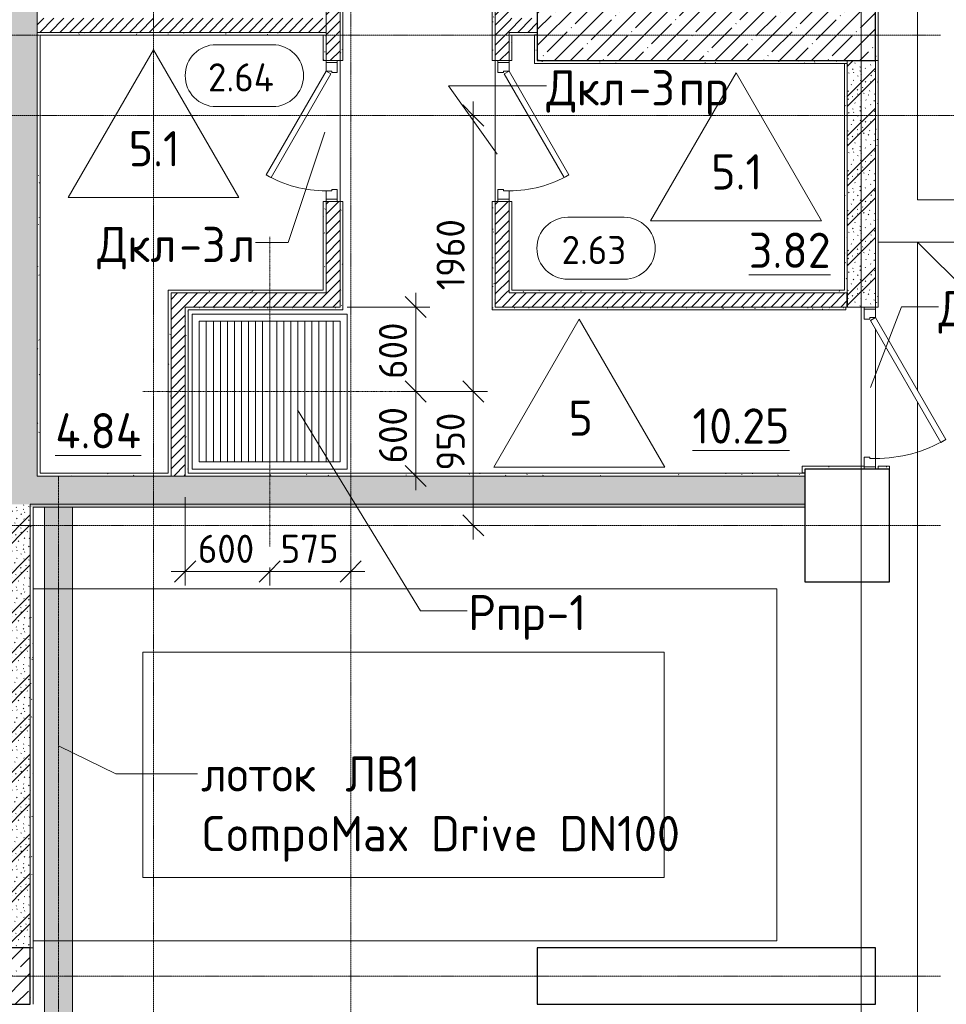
# Model space of a CAD drawing. Header units: millimetres. Extents: x 25887 to 100685, y -10965 to 131188.
# Tile 42 of 49: x 59125 to 65704, y 115300 to 122290. Entities that reach past the tile are written whole.
import ezdxf

# ---------------------------------------------------------------- set-up
doc = ezdxf.new("R2010")
doc.units = ezdxf.units.MM
for name, pattern in [('4_ Штрихпунктир_ 10 х 2 мм', [14, 10, -2, 0, -2]), ('4_ Штрихпунктир_ 15 х 2 мм', [19, 15, -2, 0, -2]), ('4_ Штрихпунктир_ 5 х 2 мм', [9, 5, -2, 0, -2])]:
    doc.linetypes.add(name, pattern=pattern)
for name, color, linetype, lineweight in [('A-ANNO-DIMS', 7, 'Continuous', 5), ('A-ANNO-DIMS-100', 7, 'Continuous', 5), ('A-AREA-IDEN', 7, 'Continuous', 5), ('A-DETL', 7, 'Continuous', 25), ('A-DOOR', 7, 'Continuous', 13), ('A-DOOR-FRAM', 7, 'Continuous', 13), ('A-DOOR-IDEN', 7, 'Continuous', 5), ('A-FLOR', 7, 'Continuous', 13), ('A-FLOR-IDEN', 7, 'Continuous', 5), ('A-WALL', 7, 'Continuous', 13), ('A-WALL-PATT', 7, 'Continuous', 13), ('C-PRKG', 7, 'Continuous', 13), ('G-ANNO-TEXT', 7, 'Continuous', 5), ('I-WALL', 7, 'Continuous', 13), ('M-EQPM', 7, 'Continuous', 13), ('M-EQPM-IDEN', 7, 'Continuous', 5), ('S-COLS', 7, 'Continuous', 25), ('S-GRID', 7, 'Continuous', 5)]:
    doc.layers.add(name, color=color, linetype=linetype, lineweight=lineweight)
doc.styles.add('GOST Common_2', font='GOST_Common.ttf', dxfattribs={"height": 200})
doc.styles.add('GOST Common_3', font='GOST_Common.ttf', dxfattribs={"height": 250})
doc.dimstyles.new('2_мм', dxfattribs={"dimscale": 304.8, "dimtxt": 201.142999, "dimasz": 0.492126, "dimexe": 0.328084, "dimexo": 0.492126, "dimgap": 0, "dimtad": 1, "dimdec": 0, "dimdsep": 46, "dimtxsty": 'GOST Common_2', "dimblk1": 'OBLIQUE', "dimblk2": 'OBLIQUE', "dimsah": 1, "dimcen": 0.09, "dimdle": 0.328084, "dimadec": 5, "dimazin": 2, "dimtfac": 1, "dimtdec": 4, "dimtix": 1, "dimtmove": 1, "dimatfit": 3, "dimfxl": 1, "dimtvp": 1, "dimtolj": 1, "dimtzin": 0, "dimarcsym": 2})
doc.dimstyles.new('2_мм_1', dxfattribs={"dimscale": 304.8, "dimtxt": 201.142999, "dimasz": 0.492126, "dimexe": 0.328084, "dimexo": 0.492126, "dimgap": 0, "dimtad": 1, "dimdec": 0, "dimdsep": 46, "dimtxsty": 'GOST Common_2', "dimblk1": 'OBLIQUE', "dimblk2": 'OBLIQUE', "dimsah": 1, "dimcen": 0.09, "dimdle": 0.328084, "dimadec": 5, "dimazin": 2, "dimtfac": 1, "dimtdec": 4, "dimtix": 1, "dimtmove": 0, "dimatfit": 3, "dimfxl": 1, "dimtvp": 1, "dimtolj": 1, "dimtzin": 0, "dimarcsym": 2})
pattern_1 = [(0, (0, 0), (203.2, 50.8), [3.353, -149.047, 3.353, -149.047, -812.8]), (0, (0, 0), (203.2, 50.8), [-304.8, 3.353, -301.447, 3.353, -149.047, -355.6]), (0, (0, 0), (203.2, 50.8), [-762, 3.353, -98.247, 3.353, -250.647]), (120, (76.2, 25.4), (-145.59409, 150.576362), [3.353, -149.047, 3.353, -149.047, -812.8]), (120, (76.2, 25.4), (-145.59409, 150.576362), [-304.8, 3.353, -301.447, 3.353, -149.047, -355.6]), (120, (76.2, 25.4), (-145.59409, 150.576362), [-762, 3.353, -98.247, 3.353, -250.647]), (240, (101.6, 127), (-57.60591, -201.376362), [3.353, -149.047, 3.353, -149.047, -812.8]), (240, (101.6, 127), (-57.60591, -201.376362), [-304.8, 3.353, -301.447, 3.353, -149.047, -355.6]), (240, (101.6, 127), (-57.60591, -201.376362), [-762, 3.353, -98.247, 3.353, -250.647])]
pattern_2 = [(135, (150.28, 188.64), (-282.8427, 3e-14), [5, -395]), (135, (174.9, 237.36), (-282.8427, 3e-14), [5, -395]), (135, (211.96, 236.53), (-282.8427, 3e-14), [5, -395]), (135, (114.96, 223.96), (-282.8427, 3e-14), [5, -395]), (135, (77.54, 223.96), (-282.8427, 3e-14), [5, -395]), (135, (57.44, 184.52), (-282.8427, 3e-14), [5, -395]), (135, (66.21, 142.9), (-282.8427, 3e-14), [5, -395]), (135, (107.33, 161), (-282.8427, 3e-14), [5, -395]), (135, (99.08, 130.94), (-282.8427, 3e-14), [5, -395]), (135, (22.6, 136.46), (-282.8427, 3e-14), [5, -395]), (135, (21.16, 168.08), (-282.8427, 3e-14), [5, -395]), (135, (46.13, 96.12), (-282.8427, 3e-14), [5, -395]), (135, (3.54, 74.6), (-282.8427, 3e-14), [5, -395]), (135, (40.3, 47.56), (-282.8427, 3e-14), [5, -395]), (135, (39.77, 18.47), (-282.8427, 3e-14), [5, -395]), (135, (76.94, 37.28), (-282.8427, 3e-14), [5, -395]), (135, (114.18, 62.4), (-282.8427, 3e-14), [5, -395]), (135, (139.87, 90.2), (-282.8427, 3e-14), [5, -395]), (135, (141.44, 15.82), (-282.8427, 3e-14), [5, -395]), (135, (188.69, 26.73), (-282.8427, 3e-14), [5, -395]), (135, (176.14, 51.36), (-282.8427, 3e-14), [5, -395]), (135, (177.03, 0), (-282.8427, 3e-14), [5, -395]), (135, (276.61, 8.22), (-282.8427, 3e-14), [5, -395]), (135, (271.19, 31.72), (-282.8427, 3e-14), [5, -395]), (135, (268.29, 119.65), (-282.8427, 3e-14), [5, -395]), (135, (237.92, 101.95), (-282.8427, 3e-14), [5, -395]), (135, (237.92, 158.27), (-282.8427, 3e-14), [5, -395]), (135, (260.4, 204.35), (-282.8427, 3e-14), [5, -395]), (135, (275.54, 235.4), (-282.8427, 3e-14), [5, -395]), (135, (117.62, 268.96), (-282.8427, 3e-14), [5, -395]), (135, (203.62, 273.83), (-282.8427, 3e-14), [5, -395]), (135, (47.24, 279.3), (-282.8427, 3e-14), [5, -395]), (135, (23.2, 266.16), (-282.8427, 3e-14), [5, -395]), (135, (42.78, 232.52), (-282.8427, 3e-14), [5, -395]), (135, (177.76, 90.57), (-282.8427, 3e-14), [5, -395]), (135, (181.12, 121.8), (-282.8427, 3e-14), [5, -395]), (135, (206.73, 172.06), (-282.8427, 3e-14), [5, -395]), (135, (143.14, 136.62), (-282.8427, 3e-14), [5, -395]), (135, (211.51, 131.86), (-282.8427, 3e-14), [5, -395]), (135, (81.47, 95.1), (-282.8427, 3e-14), [5, -395]), (135, (235.13, 60.46), (-282.8427, 3e-14), [5, -395]), (135, (242.24, 4.89), (-282.8427, 3e-14), [5, -395]), (45, (0, 106.07), (-282.8427, 0), []), (45, (106.07, 0), (-282.8427, 0), []), (45, (176.78, 0), (-282.8427, 0), []), (45, (0, 176.78), (-282.8427, 0), [])]
pattern_3 = [(45, (0, 0), (-35.355339, 35.355339), [])]

# ---------------------------------------------------------------- blocks, each defined once
blk = doc.blocks.new('Наметкина 10_РД_АР_П_Отделка_R21_rvt-1--02_Подвал_МП_часть Б')
at = {"layer": 'A-WALL-PATT', "lineweight": 5}
h = blk.add_hatch(dxfattribs=at)
h.set_pattern_fill('FP_25', color=256, style=0, pattern_type=2)
h.set_pattern_definition(pattern_1)
h.paths.add_polyline_path([(61420, 120230), (61420, 121000), (61400, 121000), (61400, 120230)])
h.paths.add_polyline_path([(61400, 122000), (61420, 122000), (61420, 122505), (61400, 122505)])
h.paths.add_polyline_path([(61400, 123505), (61420, 123505), (61420, 124790), (61400, 124790), (61400, 124477.9)])
h = blk.add_hatch(dxfattribs=at)
h.set_pattern_fill('FP_25', color=256, style=0, pattern_type=2)
h.set_pattern_definition(pattern_1)
h.paths.add_polyline_path([(62480, 120250), (62500, 120250), (62500, 121000), (62480, 121000)])
h.paths.add_polyline_path([(62480, 122000), (62500, 122000), (62500, 122505), (62480, 122505)])
h.paths.add_polyline_path([(62500, 123505), (62500, 124790), (62480, 124790), (62480, 123505)])
h = blk.add_hatch(dxfattribs=at)
h.set_pattern_fill('FP_25', color=256, style=0, pattern_type=2)
h.set_pattern_definition(pattern_1)
h.paths.add_polyline_path([(65220, 122000), (65220, 122400), (65200, 122400), (65200, 122000)])
h = blk.add_hatch(dxfattribs=at)
h.set_pattern_fill('FP_25', color=256, style=0, pattern_type=2)
h.set_pattern_definition(pattern_1)
h.paths.add_polyline_path([(59250, 119050), (59270, 119050), (59270, 122200), (59250, 122200), (59250, 119189.8)])
h = blk.add_hatch(dxfattribs=at)
h.set_pattern_fill('FP_25', color=256, style=0, pattern_type=2)
h.set_pattern_definition(pattern_1)
h.paths.add_polyline_path([(61280, 122180), (61300, 122180), (61300, 122200), (59270, 122200), (59270, 122180), (59844.4, 122180)])
h = blk.add_hatch(dxfattribs=at)
h.set_pattern_fill('FP_25', color=256, style=0, pattern_type=2)
h.set_pattern_definition(pattern_1)
h.paths.add_polyline_path([(62620, 120350), (62620, 121000), (62600, 121000), (62600, 120350)])
h.paths.add_polyline_path([(62600, 122000), (62620, 122000), (62620, 122200), (62600, 122200)])
h = blk.add_hatch(dxfattribs=at)
h.set_pattern_fill('FP_25', color=256, style=0, pattern_type=2)
h.set_pattern_definition(pattern_1)
h.paths.add_polyline_path([(62780, 122180), (62800, 122180), (62800, 122200), (62620, 122200), (62620, 122180), (62713.1, 122180)])
h = blk.add_hatch(dxfattribs=at)
h.set_pattern_fill('FP_25', color=256, style=0, pattern_type=2)
h.set_pattern_definition(pattern_1)
h.paths.add_polyline_path([(61300, 120370), (61300, 121000), (61280, 121000), (61280, 120370)])
h.paths.add_polyline_path([(61280, 122000), (61300, 122000), (61300, 122180), (61280, 122180)])
h = blk.add_hatch(dxfattribs=at)
h.set_pattern_fill('FP_25', color=256, style=0, pattern_type=2)
h.set_pattern_definition(pattern_1)
h.paths.add_polyline_path([(62800, 122000), (62800, 122180), (62780, 122180), (62780, 122000)])
h = blk.add_hatch(dxfattribs=at)
h.set_pattern_fill('FP_25', color=256, style=0, pattern_type=2)
h.set_pattern_definition(pattern_1)
h.paths.add_polyline_path([(65000, 121980), (65000, 122000), (62780, 122000), (62780, 121980), (63669.3, 121980)])
h = blk.add_hatch(dxfattribs=at)
h.set_pattern_fill('FP_25', color=256, style=0, pattern_type=2)
h.set_pattern_definition(pattern_1)
h.paths.add_polyline_path([(65000, 120350), (65000, 121980), (64980, 121980), (64980, 120350)])
h = blk.add_hatch(dxfattribs=at)
h.set_pattern_fill('FP_25', color=256, style=0, pattern_type=2)
h.set_pattern_definition(pattern_1)
h.paths.add_polyline_path([(65220, 120250), (65220, 122000), (65200, 122000), (65200, 120250)])
h = blk.add_hatch(dxfattribs=at)
h.set_pattern_fill('FP_25', color=256, style=0, pattern_type=2)
h.set_pattern_definition(pattern_1)
h.paths.add_polyline_path([(60180, 120350), (61300, 120350), (61300, 120370), (60180, 120370)])
h = blk.add_hatch(dxfattribs=at)
h.set_pattern_fill('FP_25', color=256, style=0, pattern_type=2)
h.set_pattern_definition(pattern_1)
h.paths.add_polyline_path([(64980, 120350), (64980, 120370), (62620, 120370), (62620, 120350), (63669.3, 120350)])
h = blk.add_hatch(dxfattribs=at)
h.set_pattern_fill('FP_25', color=256, style=0, pattern_type=2)
h.set_pattern_definition(pattern_1)
h.paths.add_polyline_path([(60200, 119050), (60200, 120350), (60180, 120350), (60180, 119050)])
h = blk.add_hatch(dxfattribs=at)
h.set_pattern_fill('FP_25', color=256, style=0, pattern_type=2)
h.set_pattern_definition(pattern_1)
h.paths.add_polyline_path([(60300, 119050), (60320, 119050), (60320, 120250), (60300, 120250), (60300, 119189.8)])
h = blk.add_hatch(dxfattribs=at)
h.set_pattern_fill('FP_25', color=256, style=0, pattern_type=2)
h.set_pattern_definition(pattern_1)
h.paths.add_polyline_path([(61400, 120230), (61400, 120250), (60320, 120250), (60320, 120230)])
h = blk.add_hatch(dxfattribs=at)
h.set_pattern_fill('FP_25', color=256, style=0, pattern_type=2)
h.set_pattern_definition(pattern_1)
h.paths.add_polyline_path([(64990, 120230), (64990, 120250), (62480, 120250), (62480, 120230), (63669.3, 120230)])
h = blk.add_hatch(dxfattribs=at)
h.set_pattern_fill('FP_25', color=256, style=0, pattern_type=2)
h.set_pattern_definition(pattern_1)
h.paths.add_polyline_path([(65120, 119100), (65120, 119120), (64680, 119120), (64680, 119100), (65110, 119100)])
h = blk.add_hatch(dxfattribs=at)
h.set_pattern_fill('FP_25', color=256, style=0, pattern_type=2)
h.set_pattern_definition(pattern_1)
h.paths.add_polyline_path([(65300, 119100), (65300, 119120), (65220, 119120), (65220, 119100)])
h = blk.add_hatch(dxfattribs=at)
h.set_pattern_fill('FP_25', color=256, style=0, pattern_type=2)
h.set_pattern_definition(pattern_1)
h.paths.add_polyline_path([(60180, 119050), (60180, 119070), (59270, 119070), (59270, 119050), (59844.4, 119050)])
h = blk.add_hatch(dxfattribs=at)
h.set_pattern_fill('FP_25', color=256, style=0, pattern_type=2)
h.set_pattern_definition(pattern_1)
h.paths.add_polyline_path([(64700, 119050), (64700, 119070), (60320, 119070), (60320, 119050), (64680, 119050)])
h = blk.add_hatch(dxfattribs=at)
h.set_pattern_fill('FP_25', color=256, style=0, pattern_type=2)
h.set_pattern_definition(pattern_1)
h.paths.add_polyline_path([(64700, 118830), (64700, 118850), (59200, 118850), (59200, 118830), (63669.3, 118830)])
h = blk.add_hatch(dxfattribs=at)
h.set_pattern_fill('FP_25', color=256, style=0, pattern_type=2)
h.set_pattern_definition(pattern_1)
h.paths.add_polyline_path([(59220, 115700), (59220, 118830), (59200, 118830), (59200, 115700)])
h = blk.add_hatch(dxfattribs=at)
h.set_pattern_fill('FP_25', color=256, style=0, pattern_type=2)
h.set_pattern_definition(pattern_1)
h.paths.add_polyline_path([(59220, 115300), (59220, 115700), (59200, 115700), (59200, 115300)])
at = {"layer": 'A-WALL'}
for p, q in [((61400, 122505), (61400, 122000)), ((61420, 122000), (61420, 122505)), ((62480, 122505), (62480, 122000)), ((62500, 122000), (62500, 122505)), ((65200, 122400), (65200, 122000)), ((65220, 122000), (65220, 122400)), ((59250, 122200), (59250, 119050)), ((59270, 122200), (59250, 122200)), ((61300, 122200), (59270, 122200)), ((61300, 122180), (61300, 122200)), ((62600, 122200), (62600, 122000)), ((62620, 122200), (62600, 122200)), ((62800, 122200), (62620, 122200)), ((62800, 122180), (62800, 122200)), ((59270, 119070), (59270, 122180)), ((59270, 122180), (61280, 122180)), ((61280, 122180), (61280, 122000)), ((61300, 122000), (61300, 122180)), ((62620, 122180), (62780, 122180)), ((62620, 122000), (62620, 122180)), ((62780, 122180), (62780, 122000)), ((62800, 122000), (62800, 122180)), ((61280, 122000), (61300, 122000)), ((61400, 122000), (61420, 122000)), ((62480, 122000), (62500, 122000)), ((62600, 122000), (62620, 122000)), ((62780, 122000), (62780, 121980)), ((62780, 121980), (65000, 121980)), ((65000, 122000), (62800, 122000)), ((65000, 121980), (64980, 121980)), ((64980, 121980), (64980, 120370)), ((65000, 121980), (65000, 122000)), ((65000, 120350), (65000, 121980)), ((65200, 122000), (65200, 120250)), ((65220, 122000), (65200, 122000)), ((65200, 122000), (65220, 122000)), ((65220, 120250), (65220, 122000)), ((61300, 121000), (61280, 121000)), ((61280, 121000), (61280, 120370)), ((61300, 120370), (61300, 121000)), ((61420, 121000), (61400, 121000)), ((61400, 121000), (61400, 120250)), ((61420, 120230), (61420, 121000)), ((62500, 121000), (62480, 121000)), ((62480, 121000), (62480, 120250)), ((62500, 120250), (62500, 121000)), ((62600, 121000), (62600, 120350)), ((62620, 121000), (62600, 121000)), ((62620, 120370), (62620, 121000)), ((61280, 120370), (60180, 120370)), ((60180, 120370), (60180, 120350)), ((61300, 120350), (61300, 120370)), ((64980, 120370), (62620, 120370)), ((60180, 120350), (60180, 119070)), ((60200, 120350), (61300, 120350)), ((60200, 119050), (60200, 120350)), ((62600, 120350), (62620, 120350)), ((62620, 120350), (64980, 120350)), ((64980, 120350), (65000, 120350)), ((60300, 120250), (60300, 119050)), ((60320, 120250), (60300, 120250)), ((61400, 120250), (60320, 120250)), ((60320, 120230), (61400, 120230)), ((60320, 119070), (60320, 120230)), ((61400, 120230), (61420, 120230)), ((62480, 120250), (62480, 120230)), ((62480, 120230), (64990, 120230)), ((64990, 120250), (62500, 120250)), ((64990, 120230), (64990, 120250)), ((65200, 120250), (65220, 120250)), ((65120, 119120), (64680, 119120)), ((64680, 119120), (64680, 119100)), ((65120, 119100), (65120, 119115)), ((65300, 119120), (65220, 119120)), ((65220, 119120), (65220, 119100)), ((65300, 119100), (65300, 119120)), ((59250, 119050), (59270, 119050)), ((60180, 119070), (59270, 119070)), ((59270, 119050), (60180, 119050)), ((60180, 119050), (60200, 119050)), ((60300, 119050), (60320, 119050)), ((64680, 119070), (60320, 119070)), ((60320, 119050), (64680, 119050)), ((64680, 119100), (64680, 119070)), ((64680, 119050), (64700, 119050)), ((64700, 119100), (65120, 119100)), ((64700, 119070), (64700, 119100)), ((64700, 119050), (64700, 119070)), ((65220, 119100), (65300, 119100)), ((64700, 118850), (59200, 118850)), ((59200, 118850), (59200, 118830)), ((64700, 118830), (64700, 118850)), ((59200, 118830), (59200, 115700)), ((59220, 118830), (64700, 118830)), ((59220, 115700), (59220, 118830)), ((59200, 115700), (59220, 115700)), ((59220, 115700), (59200, 115700)), ((59220, 115300), (59220, 115700))]:
    blk.add_line(p, q, dxfattribs=at)
at = {"layer": 'A-WALL', "lineweight": 25}
for p, q in [((62800, 122180), (62780, 122180)), ((64700, 119070), (64680, 119070))]:
    blk.add_line(p, q, dxfattribs=at)
blk = doc.blocks.new('АР_Дверь однопольная - 1000х2100h_850__Кладовая-4711806--02_Подвал_МП_часть Б')
at = {"layer": 'A-DOOR'}
for p, q in [((311.1, 475), (-425, 50)), ((-405, 15.4), (331.1, 440.4)), ((331.1, 440.4), (311.1, 475)), ((-425, 50), (-405, 15.4))]:
    blk.add_line(p, q, dxfattribs=at)
at = {"layer": 'A-DOOR', "lineweight": 5}
blk.add_arc((-425, 50), 850, 360, 30, dxfattribs=at)
at = {"layer": 'A-DOOR-FRAM'}
for p, q in [((-485, 50), (-500, 50)), ((-425, 50), (-485, 50)), ((-485, 50), (-485, -30)), ((-425, 10), (-425, 50)), ((-415, 10), (-425, 10)), ((-415, -30), (-415, 10)), ((425, 10), (415, 10)), ((415, 10), (415, -30)), ((485, 50), (425, 50)), ((425, 50), (425, 10)), ((485, -30), (485, 50)), ((485, 50), (500, 50)), ((-485, -30), (-500, -30)), ((-485, -30), (-415, -30)), ((415, -30), (485, -30)), ((485, -30), (500, -30))]:
    blk.add_line(p, q, dxfattribs=at)
blk = doc.blocks.new('АР_Дверь однопольная - 1150х2100h_кл_ коридор-4810575--02_Подвал_МП_часть Б')
at = {"layer": 'A-DOOR'}
for p, q in [((366, 600), (-500, 100)), ((-480, 65.4), (386, 565.4)), ((386, 565.4), (366, 600)), ((-500, 100), (-480, 65.4))]:
    blk.add_line(p, q, dxfattribs=at)
at = {"layer": 'A-DOOR', "lineweight": 5}
blk.add_arc((-500, 100), 1000, 360, 30, dxfattribs=at)
at = {"layer": 'A-DOOR-FRAM'}
for p, q in [((-560, 100), (-575, 100)), ((-500, 100), (-560, 100)), ((-560, 100), (-560, 20)), ((-500, 60), (-500, 100)), ((560, 100), (500, 100)), ((500, 100), (500, 60)), ((560, 20), (560, 100)), ((560, 100), (575, 100)), ((-560, 20), (-575, 20)), ((-560, 20), (-490, 20)), ((-490, 60), (-500, 60)), ((-490, 20), (-490, 60)), ((500, 60), (490, 60)), ((490, 60), (490, 20)), ((490, 20), (560, 20)), ((560, 20), (575, 20))]:
    blk.add_line(p, q, dxfattribs=at)
blk = doc.blocks.new('КР_Колонна_ЖБ_Прямоугольная - 400x2400h_B40-V1--02_Подвал_МП_часть Б')
at = {"layer": 'S-COLS', "lineweight": 5}
h = blk.add_hatch(dxfattribs=at)
h.set_pattern_fill('FP_5', color=256, style=0, pattern_type=2)
h.set_pattern_definition([(315, (-115499.96, 58000), (114.04925, 114.04925), []), (315, (-115499.96, 57885.95), (114.04925, 114.04925), [201.613, -40.323, 3.353, -36.97])])
h.paths.add_polyline_path([(-200, -1200), (200, -1200), (200, 1200), (-200, 1200)])
at = {"layer": 'S-COLS'}
for p, q in [((200, 1200), (-200, 1200)), ((-200, 1200), (-200, -1200)), ((200, -1200), (200, 1200)), ((-200, -1200), (200, -1200))]:
    blk.add_line(p, q, dxfattribs=at)
blk = doc.blocks.new('АР_Машиноместо - 4900x2400_М__5300х2500_-2211001--02_Подвал_МП_часть Б')
at = {"layer": 'C-PRKG'}
for p, q in [((2500, 0), (0, 0)), ((0, 0), (0, -5300)), ((2500, 0), (2500, -5300)), ((450, -800), (450, -4500)), ((450, -800), (2050, -800)), ((2050, -800), (2050, -4500)), ((450, -4500), (2050, -4500)), ((800, -5300), (750, -5300))]:
    blk.add_line(p, q, dxfattribs=at)
blk = doc.blocks.new('АР_Машиноместо - 4900x2400_М__5300х2500_-V33--02_Подвал_МП_часть Б')
at = {"layer": 'C-PRKG'}
for p, q in [((2500, 0), (0, 0)), ((0, 0), (0, -5280)), ((2500, 0), (2500, -5280)), ((450, -800), (450, -4500)), ((450, -800), (2050, -800)), ((2050, -800), (2050, -4500)), ((450, -4500), (2050, -4500))]:
    blk.add_line(p, q, dxfattribs=at)
blk = doc.blocks.new('АР_Дверь однопольная - 1000х2100h_850__Кладовая-4711845--02_Подвал_МП_часть Б')
at = {"layer": 'A-DOOR'}
for p, q in [((-311.1, 475), (-331.1, 440.4)), ((-331.1, 440.4), (405, 15.4)), ((425, 50), (-311.1, 475)), ((405, 15.4), (425, 50))]:
    blk.add_line(p, q, dxfattribs=at)
at = {"layer": 'A-DOOR', "lineweight": 5}
blk.add_arc((425, 50), 850, 150, 180, dxfattribs=at)
at = {"layer": 'A-DOOR-FRAM'}
for p, q in [((-485, 50), (-500, 50)), ((-425, 50), (-485, 50)), ((-485, 50), (-485, -30)), ((-425, 10), (-425, 50)), ((-415, 10), (-425, 10)), ((-415, -30), (-415, 10)), ((425, 10), (415, 10)), ((415, 10), (415, -30)), ((485, 50), (425, 50)), ((425, 50), (425, 10)), ((485, -30), (485, 50)), ((485, 50), (500, 50)), ((-485, -30), (-500, -30)), ((-485, -30), (-415, -30)), ((415, -30), (485, -30)), ((485, -30), (500, -30))]:
    blk.add_line(p, q, dxfattribs=at)
blk = doc.blocks.new('АР_Приямок - ПР-1_1100х1100 х50-2425824--02_Подвал_МП_часть Б')
at = {"layer": 'M-EQPM', "lineweight": 5}
h = blk.add_hatch(dxfattribs=at)
h.set_pattern_fill('FP_24', color=256, style=0, pattern_type=2)
h.set_pattern_definition([(90, (0, 0), (-50, 3e-15), [])])
h.paths.add_polyline_path([(1050, -500), (1050, 500), (50, 500), (50, -500)])
at = {"layer": 'M-EQPM'}
for p, q in [((0, -550), (0, 550)), ((0, 550), (1100, 550)), ((1100, 550), (1100, -550)), ((1100, -550), (0, -550))]:
    blk.add_line(p, q, dxfattribs=at)
blk = doc.blocks.new('АР_Лоток - 200х100h_ЛВ1-7906145--02_Подвал_МП_часть Б')
at = {"layer": 'M-EQPM', "true_color": 0xdddddd}
blk.add_hatch(color=254, dxfattribs=at).paths.add_polyline_path([(0, -100), (14590, -100), (14590, 100), (0, 100)])
at = {"layer": 'M-EQPM'}
for p, q in [((14590, 100), (0, 100)), ((0, -100), (14590, -100))]:
    blk.add_line(p, q, dxfattribs=at)
blk = doc.blocks.new('Марка помещения _Номер_ - 2 мм-68851--02_Подвал_МП_часть Б')
at = {"layer": 'A-AREA-IDEN'}
for p, q in [((-2.027, 2.21), (1.973, 2.21)), ((-2.027, -2.19), (1.973, -2.19))]:
    blk.add_line(p, q, dxfattribs=at)
for centre, start, end in [((-2.027, 0.01), 90, 270), ((1.973, 0.01), 270, 90)]:
    blk.add_arc(centre, 2.2, start, end, dxfattribs=at)
blk = doc.blocks.new('Марка полов - Марка полов-4106608--02_Подвал_МП_часть Б')
at = {"layer": 'A-FLOR-IDEN'}
for p, q in [((0, 7), (-6.062, -3.5)), ((6.062, -3.5), (0, 7)), ((-6.062, -3.5), (6.062, -3.5))]:
    blk.add_line(p, q, dxfattribs=at)
blk = doc.blocks.new('DIMBLOCK144--02_Подвал_МП_часть Б')
at = {"layer": 'A-ANNO-DIMS-100'}
for p, q in [((60300, 118900), (60300, 118272.2)), ((60300, 118372.2), (60300, 118900)), ((60200, 118372.2), (60900, 118372.2)), ((60900, 118400), (60900, 118272.2)), ((60900, 118372.2), (60900, 118400))]:
    blk.add_line(p, q, dxfattribs=at)
at = {"layer": 'A-ANNO-DIMS-100', "lineweight": 25}
for p, q in [((60300, 118372.2), (60375, 118447.2)), ((60900, 118372.2), (60975, 118447.2)), ((60300, 118372.2), (60225, 118297.2)), ((60900, 118372.2), (60825, 118297.2))]:
    blk.add_line(p, q, dxfattribs=at)
at = {"layer": 'A-ANNO-DIMS-100', "color": 0, "insert": (60390.3, 118633.6), "char_height": 200, "width": 503.198, "attachment_point": 1, "line_spacing_factor": 1.022761, "style": 'GOST Common_2'}
blk.add_mtext('600', dxfattribs=at)
blk = doc.blocks.new('_Oblique')
at = {"color": 0, "linetype": 'ByBlock', "lineweight": -2}
blk.add_line((-0.5, -0.5), (0.5, 0.5), dxfattribs=at)
blk = doc.blocks.new('DIMBLOCK145--02_Подвал_МП_часть Б')
at = {"layer": 'A-ANNO-DIMS-100', "lineweight": 25}
for p, q in [((60900, 118372.2), (60975, 118447.2)), ((61475, 118372.2), (61550, 118447.2)), ((60900, 118372.2), (60825, 118297.2)), ((61475, 118372.2), (61400, 118297.2))]:
    blk.add_line(p, q, dxfattribs=at)
at = {"layer": 'A-ANNO-DIMS-100'}
for p, q in [((61475, 118328.3), (61475, 118472.2)), ((60900, 118400), (60900, 118272.2)), ((60900, 118372.2), (60900, 118400)), ((60900, 118372.2), (61575, 118372.2)), ((61475, 118372.2), (61475, 118328.3))]:
    blk.add_line(p, q, dxfattribs=at)
at = {"layer": 'A-ANNO-DIMS-100', "color": 0, "insert": (60977.8, 118633.6), "char_height": 200, "width": 503.198, "attachment_point": 1, "line_spacing_factor": 1.022761, "style": 'GOST Common_2'}
blk.add_mtext('575', dxfattribs=at)
blk = doc.blocks.new('DIMBLOCK146--02_Подвал_МП_часть Б')
at = {"layer": 'A-ANNO-DIMS-100', "lineweight": 25}
for p, q in [((61936.7, 119650), (61861.7, 119725)), ((61936.7, 119650), (62011.7, 119575)), ((61936.7, 119050), (61861.7, 119125)), ((61936.7, 119050), (62011.7, 118975))]:
    blk.add_line(p, q, dxfattribs=at)
at = {"layer": 'A-ANNO-DIMS-100'}
for p, q in [((61990, 119650), (61836.7, 119650)), ((61936.7, 118950), (61936.7, 119650)), ((61936.7, 119650), (61990, 119650)), ((61980.6, 119050), (61836.7, 119050)), ((61936.7, 119050), (61980.6, 119050))]:
    blk.add_line(p, q, dxfattribs=at)
at = {"layer": 'A-ANNO-DIMS-100', "color": 0, "insert": (61675.3, 119140.3), "char_height": 200, "width": 503.198, "attachment_point": 1, "rotation": 90, "line_spacing_factor": 1.022761, "style": 'GOST Common_2'}
blk.add_mtext('600', dxfattribs=at)
blk = doc.blocks.new('DIMBLOCK147--02_Подвал_МП_часть Б')
at = {"layer": 'A-ANNO-DIMS-100', "lineweight": 25}
for p, q in [((61936.7, 120250), (61861.7, 120325)), ((61936.7, 120250), (62011.7, 120175)), ((61936.7, 119650), (61861.7, 119725)), ((61936.7, 119650), (62011.7, 119575))]:
    blk.add_line(p, q, dxfattribs=at)
at = {"layer": 'A-ANNO-DIMS-100'}
for p, q in [((61936.7, 119650), (61936.7, 120350)), ((61450, 120250), (62036.7, 120250)), ((61936.7, 120250), (61450, 120250)), ((61990, 119650), (61836.7, 119650)), ((61936.7, 119650), (61990, 119650))]:
    blk.add_line(p, q, dxfattribs=at)
at = {"layer": 'A-ANNO-DIMS-100', "color": 0, "insert": (61675.3, 119740.3), "char_height": 200, "width": 503.198, "attachment_point": 1, "rotation": 90, "line_spacing_factor": 1.022761, "style": 'GOST Common_2'}
blk.add_mtext('600', dxfattribs=at)
blk = doc.blocks.new('DIMBLOCK148--02_Подвал_МП_часть Б')
at = {"layer": 'A-ANNO-DIMS-100', "lineweight": 25}
for p, q in [((62345.7, 119650), (62270.7, 119725)), ((62345.7, 119650), (62420.7, 119575)), ((62345.7, 118700), (62270.7, 118775)), ((62345.7, 118700), (62420.7, 118625))]:
    blk.add_line(p, q, dxfattribs=at)
at = {"layer": 'A-ANNO-DIMS-100'}
for p, q in [((61990, 119650), (62445.7, 119650)), ((62345.7, 119650), (61990, 119650)), ((62345.7, 118600), (62345.7, 119650)), ((62345.7, 119508.9), (62345.7, 118989.6)), ((62345.7, 118989.6), (62345.7, 119175)), ((62389.7, 118700), (62245.7, 118700)), ((62345.7, 118700), (62389.7, 118700))]:
    blk.add_line(p, q, dxfattribs=at)
at = {"layer": 'A-ANNO-DIMS-100', "color": 0, "insert": (62084.4, 119089.6), "char_height": 200, "width": 503.198, "attachment_point": 1, "rotation": 90, "line_spacing_factor": 1.022761, "style": 'GOST Common_2'}
blk.add_mtext('950', dxfattribs=at)
blk = doc.blocks.new('DIMBLOCK149--02_Подвал_МП_часть Б')
at = {"layer": 'A-ANNO-DIMS-100'}
for p, q in [((62345.7, 119650), (62345.7, 121710)), ((62389.7, 121610), (62245.7, 121610)), ((62345.7, 121610), (62389.7, 121610)), ((61990, 119650), (62445.7, 119650)), ((62345.7, 119650), (61990, 119650))]:
    blk.add_line(p, q, dxfattribs=at)
at = {"layer": 'A-ANNO-DIMS-100', "lineweight": 25}
for p, q in [((62345.7, 121610), (62270.7, 121685)), ((62345.7, 121610), (62420.7, 121535)), ((62345.7, 119650), (62270.7, 119725)), ((62345.7, 119650), (62420.7, 119575))]:
    blk.add_line(p, q, dxfattribs=at)
at = {"layer": 'A-ANNO-DIMS-100', "color": 0, "insert": (62084.4, 120369.2), "char_height": 200, "width": 625.93, "attachment_point": 1, "rotation": 90, "line_spacing_factor": 1.022761, "style": 'GOST Common_2'}
blk.add_mtext('1960', dxfattribs=at)

msp = doc.modelspace()

# ---------------------------------------------------------------- hatches: boundary and pattern name
at = {"layer": 'A-WALL-PATT', "lineweight": 5}
h = msp.add_hatch(dxfattribs=at)
h.set_pattern_fill('FP_2', color=256, style=0, pattern_type=2)
h.set_pattern_definition(pattern_3)
h.paths.add_polyline_path([(61400, 120250), (61400, 121000), (61300, 121000), (61300, 120250)])
h.paths.add_polyline_path([(61400, 122000), (61400, 122505), (61300, 122505), (61300, 122000)])
h.paths.add_polyline_path([(61300, 123505), (61400, 123505), (61400, 124810), (61300, 124810), (61300, 124477.853406)])
h = msp.add_hatch(dxfattribs=at)
h.set_pattern_fill('FP_2', color=256, style=0, pattern_type=2)
h.set_pattern_definition(pattern_3)
h.paths.add_polyline_path([(62600, 120350), (62600, 121000), (62500, 121000), (62500, 120350)])
h.paths.add_polyline_path([(62600, 122000), (62600, 122505), (62500, 122505), (62500, 122000)])
h.paths.add_polyline_path([(62600, 123505), (62600, 124810), (62500, 124810), (62500, 123505)])
h = msp.add_hatch(dxfattribs=at)
h.set_pattern_fill('FP_1', color=256, style=0, pattern_type=2)
h.set_pattern_definition(pattern_2)
h.paths.add_polyline_path([(59050, 119050), (59250, 119050), (59250, 123400), (59050, 123400), (59050, 119189.750347)])
h = msp.add_hatch(dxfattribs=at)
h.set_pattern_fill('FP_2', color=256, style=0, pattern_type=2)
h.set_pattern_definition(pattern_3)
h.paths.add_polyline_path([(61300, 122200), (61300, 122300), (59250, 122300), (59250, 122200), (59844.423313, 122200)])
h = msp.add_hatch(dxfattribs=at)
h.set_pattern_fill('FP_2', color=256, style=0, pattern_type=2)
h.set_pattern_definition(pattern_3)
h.paths.add_polyline_path([(62800, 122200), (62800, 122300), (62600, 122300), (62600, 122200), (62713.087162, 122200)])
h = msp.add_hatch(dxfattribs=at)
h.set_pattern_fill('FP_1', color=256, style=0, pattern_type=2)
h.set_pattern_definition(pattern_2)
h.paths.add_polyline_path([(65200, 120250), (65200, 122000), (65000, 122000), (65000, 120250)])
h = msp.add_hatch(dxfattribs=at)
h.set_pattern_fill('FP_2', color=256, style=0, pattern_type=2)
h.set_pattern_definition(pattern_3)
h.paths.add_polyline_path([(61300, 120250), (61300, 120350), (60200, 120350), (60200, 120250), (60300, 120250)])
h = msp.add_hatch(dxfattribs=at)
h.set_pattern_fill('FP_2', color=256, style=0, pattern_type=2)
h.set_pattern_definition(pattern_3)
h.paths.add_polyline_path([(65000.029356, 120250), (65000.029356, 120350), (62500, 120350), (62500, 120250), (63669.308445, 120250)])
h = msp.add_hatch(dxfattribs=at)
h.set_pattern_fill('FP_2', color=256, style=0, pattern_type=2)
h.set_pattern_definition(pattern_3)
h.paths.add_polyline_path([(60300, 119050), (60300, 120250), (60200, 120250), (60200, 119050)])
h = msp.add_hatch(dxfattribs=at)
h.set_pattern_fill('FP_1', color=256, style=0, pattern_type=2)
h.set_pattern_definition(pattern_2)
h.paths.add_polyline_path([(64700, 118850), (64700, 119050), (57770, 119050), (57770, 118850), (63669.308445, 118850)])
h = msp.add_hatch(dxfattribs=at)
h.set_pattern_fill('FP_1', color=256, style=0, pattern_type=2)
h.set_pattern_definition(pattern_2)
h.paths.add_polyline_path([(59200, 115699.961774), (59200, 118850), (59000, 118850), (59000, 115699.961774)])
at = {"layer": 'S-COLS', "lineweight": 5}
h = msp.add_hatch(dxfattribs=at)
h.set_pattern_fill('FP_3', color=256, style=0, pattern_type=2)
h.set_pattern_definition([(45, (0, 0), (-114.04925, 114.04925), []), (45, (114.05, 0), (-114.04925, 114.04925), [201.612, -40.322, 3.353, -36.97])])
h.paths.add_polyline_path([(65200, 122000), (65200, 122400), (62800, 122400), (62800, 122000), (63669.308445, 122000)])

# ---------------------------------------------------------------- linework, layer by layer
at = {"layer": 'A-DETL', "linetype": '4_ Штрихпунктир_ 5 х 2 мм', "lineweight": 5}
for p, q in [((60900, 118550), (60900, 120750)), ((60000, 119650), (61840, 119650))]:
    msp.add_line(p, q, dxfattribs=at)
at = {"layer": 'A-DETL', "linetype": '4_ Штрихпунктир_ 15 х 2 мм', "lineweight": 5}
msp.add_line((59400, 103350), (59400, 119050), dxfattribs=at)
at = {"layer": 'A-DOOR-IDEN'}
for p, q in [((62169.431953, 121820.379089), (62865.12902, 121820.379089)), ((62514.796528, 121334.401099), (62169.431953, 121820.379089)), ((61290.651043, 121491.434243), (61030.709238, 120708.077245)), ((61030.709238, 120708.077245), (60800.276474, 120708.077245)), ((65164.634869, 119678.951601), (65385.950856, 120252.206535)), ((65385.950856, 120252.206535), (65648.632035, 120252.206535))]:
    msp.add_line(p, q, dxfattribs=at)
at = {"layer": 'A-FLOR'}
for p, q in [((61400, 122000), (61400, 121000)), ((62500, 121000), (62500, 122000)), ((65220, 120710), (67200, 120710)), ((65500, 119655.384758), (65500, 120710)), ((67200, 119010), (65500, 120710)), ((65200, 120235), (65200, 120250)), ((60400, 119150), (60400, 120150)), ((60400, 120150), (61400, 120150)), ((61400, 120150), (61400, 119150)), ((65200, 119175), (65200, 120095)), ((65500, 99700), (65500, 119575.384758)), ((61400, 119150), (60400, 119150)), ((65200, 119100), (65200, 119115)), ((59300, 104240), (59300, 118830)), ((59500, 118830), (59500, 104240))]:
    msp.add_line(p, q, dxfattribs=at)
at = {"layer": 'A-WALL', "lineweight": 25}
for p, q in [((65000, 120350), (65000, 120250)), ((65000.029356, 120250), (65000.029356, 120350))]:
    msp.add_line(p, q, dxfattribs=at)
at = {"layer": 'G-ANNO-TEXT'}
for p, q in [((59406.331482, 117132.568233), (59806.908915, 116935.184727)), ((59806.908915, 116935.184727), (60388.247296, 116935.184727))]:
    msp.add_line(p, q, dxfattribs=at)
at = {"layer": 'I-WALL'}
for p, q in [((59250, 119050), (59250, 123400)), ((61300, 122505), (61300, 122000)), ((61400, 122000), (61400, 122505)), ((62500, 122505), (62500, 122000)), ((62800, 122200), (62800, 122300)), ((59250, 122200), (61300, 122200)), ((62600, 122200), (62800, 122200)), ((62600, 122000), (62600, 122200)), ((61300, 122000), (61400, 122000)), ((62500, 122000), (62600, 122000)), ((65000, 122000), (65000, 120350)), ((65200, 122000), (65000, 122000)), ((65200, 120250), (65200, 122000)), ((61300, 121000), (61300, 120350)), ((61400, 121000), (61300, 121000)), ((61400, 120250), (61400, 121000)), ((62500, 121000), (62500, 120250)), ((62600, 121000), (62500, 121000)), ((62600, 120350), (62600, 121000)), ((61300, 120350), (60200, 120350)), ((60200, 120350), (60200, 119050)), ((65000.029356, 120350), (62600, 120350)), ((60300, 120250), (61400, 120250)), ((60300, 119050), (60300, 120250)), ((62500, 120250), (65000.029356, 120250)), ((65000, 120250), (65200, 120250)), ((64700, 119050), (59250, 119050)), ((64700, 118850), (64700, 119050)), ((59200, 118850), (64700, 118850)), ((59200, 115699.961774), (59200, 118850))]:
    msp.add_line(p, q, dxfattribs=at)
at = {"layer": 'M-EQPM-IDEN'}
for p, q in [((61098.477224, 119519.776373), (61971.480241, 118094.37494)), ((61971.480241, 118094.37494), (62302.622155, 118094.37494))]:
    msp.add_line(p, q, dxfattribs=at)
at = {"layer": 'S-COLS'}
for p, q in [((62800, 122400), (62800, 122000)), ((65200, 122000), (65200, 122400)), ((62800, 122000), (65200, 122000)), ((64700, 119100), (64700, 118300)), ((65300, 119100), (64700, 119100)), ((65300, 118300), (65300, 119100)), ((64700, 118300), (65300, 118300)), ((65200, 115700), (62800, 115700)), ((62800, 115700), (62800, 115300)), ((65200, 115300), (65200, 115700)), ((62800, 115300), (65200, 115300))]:
    msp.add_line(p, q, dxfattribs=at)
at = {"layer": 'S-GRID', "linetype": '4_ Штрихпунктир_ 10 х 2 мм'}
for p, q in [((65100, 46823.416182), (65100, 130172)), ((60075, 80104.964717), (60075, 128910)), ((61475, 80104.964717), (61475, 128910)), ((65100, 80104.964717), (65100, 128910)), ((65663.030763, 122180), (27912.537886, 122180)), ((91551.922019, 121610), (27912.537886, 121610)), ((65663.030763, 118700), (27912.537886, 118700)), ((65663.030763, 115500), (27912.537886, 115500))]:
    msp.add_line(p, q, dxfattribs=at)

# ---------------------------------------------------------------- block references
at = {"lineweight": 5}
msp.add_blockref('Наметкина 10_РД_АР_П_Отделка_R21_rvt-1--02_Подвал_МП_часть Б', (0, 0), dxfattribs=at)
at = {"layer": 'A-AREA-IDEN', "xscale": 99.99999999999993, "yscale": 99.99999999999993, "zscale": 99.99999999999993}
for p in [(60722.999903, 121891.686152), (63219.709726, 120666.145916)]:
    msp.add_blockref('Марка помещения _Номер_ - 2 мм-68851--02_Подвал_МП_часть Б', p, dxfattribs=at)
at = {"layer": 'A-DOOR'}
for name, p, rotation in [('АР_Дверь однопольная - 1000х2100h_850__Кладовая-4711845--02_Подвал_МП_часть Б', (61350, 121500), 89.9999999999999), ('АР_Дверь однопольная - 1000х2100h_850__Кладовая-4711806--02_Подвал_МП_часть Б', (62550, 121500), 270), ('АР_Дверь однопольная - 1150х2100h_кл_ коридор-4810575--02_Подвал_МП_часть Б', (65100, 119675), 270)]:
    msp.add_blockref(name, p, dxfattribs=dict(at, rotation=rotation))
at = {"layer": 'A-FLOR-IDEN', "xscale": 99.99999999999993, "yscale": 99.99999999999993, "zscale": 99.99999999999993}
for p in [(60075, 121377.11636), (64210.739556, 121212.297012), (63098.303991, 119464.180914)]:
    msp.add_blockref('Марка полов - Марка полов-4106608--02_Подвал_МП_часть Б', p, dxfattribs=at)
at = {"layer": 'C-PRKG'}
for name, p, rotation in [('АР_Машиноместо - 4900x2400_М__5300х2500_-2211001--02_Подвал_МП_часть Б', (68000, 121010), 180), ('АР_Машиноместо - 4900x2400_М__5300х2500_-V33--02_Подвал_МП_часть Б', (64500, 118250), 269.9999999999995)]:
    msp.add_blockref(name, p, dxfattribs=dict(at, rotation=rotation))
at = {"layer": 'M-EQPM'}
msp.add_blockref('АР_Приямок - ПР-1_1100х1100 х50-2425824--02_Подвал_МП_часть Б', (60350, 119650), dxfattribs=at)
at = {"layer": 'M-EQPM', "rotation": 90.0000000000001}
msp.add_blockref('АР_Лоток - 200х100h_ЛВ1-7906145--02_Подвал_МП_часть Б', (59400, 104240), dxfattribs=at)
at = {"layer": 'S-COLS', "rotation": 89.9999999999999}
msp.add_blockref('КР_Колонна_ЖБ_Прямоугольная - 400x2400h_B40-V1--02_Подвал_МП_часть Б', (58000, 115499.961774), dxfattribs=at)

# ---------------------------------------------------------------- texts
at = {"layer": 'A-AREA-IDEN', "attachment_point": 1}
for s, insert, char_height, width, style in [('2.64', (60461.985707, 121980.429334), 200, 625.31625, 'GOST Common_2'), ('2.63', (62972.195529, 120754.889098), 200, 593.24875, 'GOST Common_2'), ('\\L3.82', (64301.727671, 120778.054458), 250, 737.5525, 'GOST Common_3'), ('\\L10.25', (63901.228407, 119530.773569), 250, 889.873125, 'GOST Common_3'), ('\\L4.84', (59378.032884, 119496.72238), 250, 785.65375, 'GOST Common_3')]:
    msp.add_mtext(s, dxfattribs=dict(at, insert=insert, char_height=char_height, width=width, style=style))
at = {"layer": 'A-DOOR-IDEN', "char_height": 250, "attachment_point": 1, "style": 'GOST Common_3'}
for s, insert, width in [('Дкл', (62865.12902, 121931.306172), 705.485), ('-3', (63447.212353, 121931.306172), 432.91125), ('пр', (63804.399853, 121931.306172), 432.91125), ('Дкл', (59675.276474, 120819.004328), 705.485), ('-3', (60257.359808, 120819.004328), 432.91125), ('\\fGOST Common|b0|i0|c204|p34|;л', (60614.547308, 120819.004328), 216.455625), ('Дп', (65648.632035, 120363.133619), 489.029375)]:
    msp.add_mtext(s, dxfattribs=dict(at, insert=insert, width=width))
at = {"layer": 'A-FLOR-IDEN', "char_height": 250, "attachment_point": 1, "style": 'GOST Common_3'}
for s, insert, width in [('5.1', (59898.623717, 121499.178033), 456.961875), ('5.1', (64034.363273, 121334.358685), 456.961875), ('\\fGOST Common|b0|i0|c204|p34|;5', (63021.427708, 119586.242586), 216.455625)]:
    msp.add_mtext(s, dxfattribs=dict(at, insert=insert, width=width))
at = {"layer": 'G-ANNO-TEXT', "char_height": 250, "attachment_point": 1, "style": 'GOST Common_3'}
for s, insert, width in [('\\fGOST Common|b0|i0|c204|p34|; ', (61352.51813, 117060.184727), 104.219375), ('ЛВ', (61438.507713, 117060.184727), 497.04625), ('1 ', (61848.61188, 117060.184727), 256.54), ('лоток', (60413.247296, 117060.184727), 1138.39625), ('CompoMax Drive DN100', (60413.247296, 116636.851393), 4064.555625)]:
    msp.add_mtext(s, dxfattribs=dict(at, insert=insert, width=width))
at = {"layer": 'M-EQPM-IDEN', "char_height": 250, "attachment_point": 1, "style": 'GOST Common_3'}
for s, insert, width in [('Рпр', (62309.226632, 118205.302023), 673.4175), ('-1', (62864.851632, 118205.302023), 368.77625)]:
    msp.add_mtext(s, dxfattribs=dict(at, insert=insert, width=width))

# ---------------------------------------------------------------- dimensions: what is measured, and where the dimension line sits
at = {"layer": 'A-ANNO-DIMS'}
for base, p1, p2, override, picture, middle in [((62345.747651, 121610), (61840, 119650), (62239.681634, 121610), {"dimpost": '<>', "dimfxl": 2000.336324}, 'DIMBLOCK149--02_Подвал_МП_часть Б', (62245.747651, 120630)), ((61936.664557, 120250), (61840, 119650), (61300, 120250), {"dimpost": '<>', "dimfxl": 807.217443}, 'DIMBLOCK147--02_Подвал_МП_часть Б', (61836.664557, 119950)), ((61936.664557, 119650), (61830.598539, 119050), (61840, 119650), {"dimpost": '<>', "dimfxl": 600.073652}, 'DIMBLOCK146--02_Подвал_МП_часть Б', (61836.664557, 119350))]:
    dim = msp.add_linear_dim(base=base, p1=p1, p2=p2, angle=90, dimstyle='2_мм_1', override=override, dxfattribs=at)
    dim.commit()
    dim.dimension.update_dxf_attribs({"geometry": picture, "text_midpoint": middle})
dim = msp.add_linear_dim(base=(62345.747651, 119650), p1=(62239.681634, 118700), p2=(61840, 119650), angle=90, dimstyle='2_мм', override={"dimpost": '<>', "dimfxl": 1030.652904}, dxfattribs=at)
dim.commit()
dim.dimension.update_dxf_attribs({"geometry": 'DIMBLOCK148--02_Подвал_МП_часть Б', "text_midpoint": (62217.715324, 119341.186755), "dimtype": 160, "text_rotation": 90})
for base, p1, p2, override, picture, middle in [((60900, 118372.237867), (60300, 119050), (60900, 118550), {"dimpost": '<>', "dimfxl": 781.024968}, 'DIMBLOCK144--02_Подвал_МП_часть Б', (60600, 118472.237867)), ((61475, 118372.237867), (60900, 118550), (61475, 118478.303884), {"dimpost": '<>', "dimfxl": 579.452615}, 'DIMBLOCK145--02_Подвал_МП_часть Б', (61187.5, 118472.237867))]:
    dim = msp.add_linear_dim(base=base, p1=p1, p2=p2, dimstyle='2_мм_1', override=override, dxfattribs=at)
    dim.commit()
    dim.dimension.update_dxf_attribs({"geometry": picture, "text_midpoint": middle})

doc.saveas('drawing.dxf')
